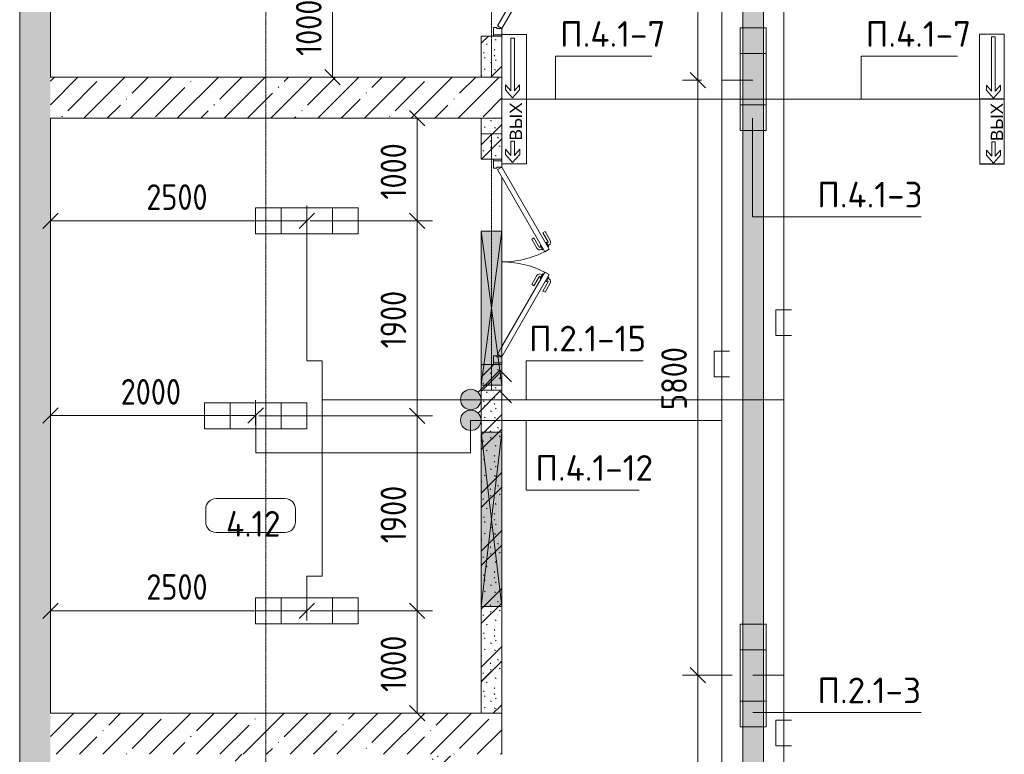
# Model space of a CAD drawing. Header units: millimetres. Extents: x -32229 to 170644, y -13689 to 125138.
# Tile 25 of 208: x -15865 to -6267, y 58850 to 66011. Entities that reach past the tile are written whole.
import ezdxf

# ---------------------------------------------------------------- set-up
doc = ezdxf.new("R2010")
doc.units = ezdxf.units.MM
doc.linetypes.add('3_ Штрих_ 1 х 1 мм', pattern=[2, 1, -1])
doc.linetypes.add('ADSK_Линия сетки', pattern=[25, 20, -2.5, 0, -2.5])
for name, color, linetype, lineweight in [('A-ANNO-DIMS', 7, 'Continuous', 9), ('A-ANNO-DIMS-200', 7, 'Continuous', 9), ('A-ANNO-NOTE', 7, 'Continuous', 18), ('A-AREA-IDEN', 7, 'Continuous', 9), ('A-DETL-THIN', 7, 'Continuous', 9), ('A-DOOR', 7, 'Continuous', 18), ('A-DOOR-FRAM', 7, 'Continuous', 9), ('A-FLOR', 7, 'Continuous', 18), ('A-GLAZ', 7, 'Continuous', 18), ('A-WALL', 7, 'Continuous', 18), ('A-WALL-PATT', 7, 'Continuous', 40), ('G-ANNO-TEXT', 7, 'Continuous', 9), ('I-WALL', 7, 'Continuous', 18), ('M-EQPM', 7, 'Continuous', 18), ('S-BEAM', 7, 'Continuous', 18), ('S-GRID', 7, 'Continuous', 9)]:
    doc.layers.add(name, color=color, linetype=linetype, lineweight=lineweight)
doc.layers.add('A-DETL', color=7, linetype='Continuous', lineweight=9, true_color=0x00a600)
doc.styles.add('Arial_1', font='arial.ttf', dxfattribs={"height": 120})
doc.styles.add('GOST Common_5', font='GOST_Common.ttf', dxfattribs={"height": 250})
doc.styles.add('GOST Common_6', font='GOST_Common.ttf', dxfattribs={"width": 0.9, "height": 250})
doc.styles.add('ISOCPEUR', font='isocpeur.ttf', dxfattribs={"height": 250})
doc.dimstyles.new('ГОСТ_2_5_мм2', dxfattribs={"dimscale": 304.8, "dimtxt": 251.428749, "dimasz": 0.492126, "dimexe": 0.492126, "dimexo": 0.656168, "dimgap": 0.098425, "dimtad": 1, "dimdec": 0, "dimdsep": 46, "dimtxsty": 'GOST Common_6', "dimblk1": 'OBLIQUE', "dimblk2": 'OBLIQUE', "dimsah": 1, "dimcen": 0.09, "dimazin": 2, "dimtfac": 1, "dimtdec": 4, "dimtix": 1, "dimtmove": 0, "dimatfit": 3, "dimfxl": 1, "dimtvp": 1, "dimtolj": 1, "dimtzin": 0, "dimarcsym": 2})
pattern_1 = [(45, (0, 0), (-228.0985, 228.0985), []), (45, (228.1, 0), (-228.0985, 228.0985), [403.225, -80.645, 6.706, -73.939])]
pattern_2 = [(135, (300.56, 377.28), (-565.6854, 6e-14), [10, -790]), (135, (349.8, 474.73), (-565.6854, 6e-14), [10, -790]), (135, (423.93, 473.06), (-565.6854, 6e-14), [10, -790]), (135, (229.92, 447.9), (-565.6854, 6e-14), [10, -790]), (135, (155.08, 447.9), (-565.6854, 6e-14), [10, -790]), (135, (114.9, 369.03), (-565.6854, 6e-14), [10, -790]), (135, (132.43, 285.8), (-565.6854, 6e-14), [10, -790]), (135, (214.66, 322), (-565.6854, 6e-14), [10, -790]), (135, (198.16, 261.88), (-565.6854, 6e-14), [10, -790]), (135, (45.2, 272.9), (-565.6854, 6e-14), [10, -790]), (135, (42.32, 336.16), (-565.6854, 6e-14), [10, -790]), (135, (92.26, 192.24), (-565.6854, 6e-14), [10, -790]), (135, (7.07, 149.2), (-565.6854, 6e-14), [10, -790]), (135, (80.6, 95.1), (-565.6854, 6e-14), [10, -790]), (135, (79.53, 36.94), (-565.6854, 6e-14), [10, -790]), (135, (153.87, 74.56), (-565.6854, 6e-14), [10, -790]), (135, (228.35, 124.8), (-565.6854, 6e-14), [10, -790]), (135, (279.75, 180.4), (-565.6854, 6e-14), [10, -790]), (135, (282.9, 31.63), (-565.6854, 6e-14), [10, -790]), (135, (377.38, 53.45), (-565.6854, 6e-14), [10, -790]), (135, (352.28, 102.7), (-565.6854, 6e-14), [10, -790]), (135, (354.05, 0), (-565.6854, 6e-14), [10, -790]), (135, (553.23, 16.45), (-565.6854, 6e-14), [10, -790]), (135, (542.38, 63.45), (-565.6854, 6e-14), [10, -790]), (135, (536.58, 239.3), (-565.6854, 6e-14), [10, -790]), (135, (475.85, 203.9), (-565.6854, 6e-14), [10, -790]), (135, (475.85, 316.54), (-565.6854, 6e-14), [10, -790]), (135, (520.8, 408.7), (-565.6854, 6e-14), [10, -790]), (135, (551.1, 470.8), (-565.6854, 6e-14), [10, -790]), (135, (235.25, 537.93), (-565.6854, 6e-14), [10, -790]), (135, (407.25, 547.65), (-565.6854, 6e-14), [10, -790]), (135, (94.5, 558.6), (-565.6854, 6e-14), [10, -790]), (135, (46.4, 532.3), (-565.6854, 6e-14), [10, -790]), (135, (85.56, 465.04), (-565.6854, 6e-14), [10, -790]), (135, (355.53, 181.14), (-565.6854, 6e-14), [10, -790]), (135, (362.23, 243.6), (-565.6854, 6e-14), [10, -790]), (135, (413.45, 344.1), (-565.6854, 6e-14), [10, -790]), (135, (286.3, 273.25), (-565.6854, 6e-14), [10, -790]), (135, (423.02, 263.72), (-565.6854, 6e-14), [10, -790]), (135, (162.94, 190.2), (-565.6854, 6e-14), [10, -790]), (135, (470.25, 120.93), (-565.6854, 6e-14), [10, -790]), (135, (484.48, 9.78), (-565.6854, 6e-14), [10, -790]), (45, (0, 212.13), (-565.6854, 0), []), (45, (212.13, 0), (-565.6854, 0), []), (45, (353.55, 0), (-565.6854, 0), []), (45, (0, 353.55), (-565.6854, 0), [])]

# ---------------------------------------------------------------- blocks, each defined once
blk = doc.blocks.new('АР_Дверь двупольная - 2000х2100h_925_925__техн_-5781664--01 ЭО')
at = {"layer": 'A-DOOR', "color": 253, "lineweight": 13, "true_color": 0xaaaaaa}
for p, q in [((-925, 100), (-123.9, 562.5)), ((-98.9, 519.2), (-825, 100)), ((-123.9, 562.5), (-98.9, 519.2)), ((123.9, 562.5), (98.9, 519.2)), ((98.9, 519.2), (900, 56.7)), ((925, 100), (123.9, 562.5)), ((-900, 56.7), (-925, 100)), ((-825, 100), (-900, 56.7)), ((900, 56.7), (925, 100))]:
    blk.add_line(p, q, dxfattribs=at)
at = {"layer": 'A-DOOR', "color": 253, "lineweight": 5, "true_color": 0xaaaaaa}
for p, q in [((-296.2, 520.8), (-207.4, 572.1)), ((-283.7, 499.2), (-296.2, 520.8)), ((-283.7, 499.2), (-194.9, 550.4)), ((-149.6, 556.9), (-192.9, 531.9)), ((-192.9, 531.9), (-188.9, 525)), ((-182.1, 538.2), (-188.1, 548.6)), ((-160.4, 550.7), (-166.4, 561.1)), ((-159.9, 474.8), (-163.9, 481.7)), ((-116.6, 499.8), (-159.9, 474.8)), ((-145.6, 550), (-149.6, 556.9)), ((-149.1, 481), (-143, 470.6)), ((-127.4, 493.5), (-121.4, 483.1)), ((-120.6, 506.7), (-116.6, 499.8)), ((120.6, 506.7), (116.6, 499.8)), ((116.6, 499.8), (159.9, 474.8)), ((127.4, 493.5), (121.4, 483.1)), ((149.1, 481), (143, 470.6)), ((145.6, 550), (149.6, 556.9)), ((149.6, 556.9), (192.9, 531.9)), ((159.9, 474.8), (163.9, 481.7)), ((160.4, 550.7), (166.4, 561.1)), ((182.1, 538.2), (188.1, 548.6)), ((192.9, 531.9), (188.9, 525)), ((283.7, 499.2), (194.9, 550.4)), ((296.2, 520.8), (207.4, 572.1)), ((283.7, 499.2), (296.2, 520.8)), ((-233.7, 412.5), (-144.9, 463.8)), ((-233.7, 412.5), (-221.2, 390.9)), ((-221.2, 390.9), (-132.4, 442.2)), ((221.2, 390.9), (132.4, 442.2)), ((233.7, 412.5), (144.9, 463.8)), ((233.7, 412.5), (221.2, 390.9))]:
    blk.add_line(p, q, dxfattribs=at)
for centre, radius, start, end in [((-192.4, 546.1), 30, 30, 120), ((192.4, 546.1), 30, 60, 150), ((-192.4, 546.1), 4.99, 30, 120), ((-147.4, 468.1), 30, 300, 30), ((-925, 100), 925, 0, 30), ((925, 100), 925, 150, 180), ((147.4, 468.1), 30, 150, 240), ((192.4, 546.1), 4.99, 60, 150), ((-147.4, 468.1), 4.99, 300, 30), ((147.4, 468.1), 4.99, 150, 240)]:
    blk.add_arc(centre, radius, start, end, dxfattribs=at)
at = {"layer": 'A-DOOR-FRAM', "color": 253, "lineweight": 13, "true_color": 0xaaaaaa}
for p, q in [((-985, 100), (-1000, 100)), ((-985, 100), (-925, 100)), ((-985, 20), (-985, 100)), ((-925, 100), (-925, 50)), ((985, 100), (925, 100)), ((925, 100), (925, 50)), ((985, 20), (985, 100)), ((985, 100), (1000, 100)), ((-985, 20), (-1000, 20)), ((-915, 20), (-985, 20)), ((-925, 50), (-915, 50)), ((-915, 50), (-915, 20)), ((925, 50), (915, 50)), ((915, 50), (915, 20)), ((915, 20), (985, 20)), ((985, 20), (1000, 20))]:
    blk.add_line(p, q, dxfattribs=at)
blk = doc.blocks.new('АР_Дверь двупольная - 2000х2100h_925_925__техн_-4751235--01 ЭО')
at = {"layer": 'A-DOOR', "color": 253, "lineweight": 13, "true_color": 0xaaaaaa}
for p, q in [((-925, 100), (-123.9, 562.5)), ((-98.9, 519.2), (-900, 56.7)), ((-123.9, 562.5), (-98.9, 519.2)), ((123.9, 562.5), (98.9, 519.2)), ((98.9, 519.2), (825, 100)), ((925, 100), (123.9, 562.5)), ((-900, 56.7), (-925, 100)), ((825, 100), (900, 56.7)), ((900, 56.7), (925, 100))]:
    blk.add_line(p, q, dxfattribs=at)
at = {"layer": 'A-DOOR', "color": 253, "lineweight": 5, "true_color": 0xaaaaaa}
for p, q in [((-296.2, 520.8), (-207.4, 572.1)), ((-283.7, 499.2), (-296.2, 520.8)), ((-283.7, 499.2), (-194.9, 550.4)), ((-149.6, 556.9), (-192.9, 531.9)), ((-192.9, 531.9), (-188.9, 525)), ((-182.1, 538.2), (-188.1, 548.6)), ((-160.4, 550.7), (-166.4, 561.1)), ((-159.9, 474.8), (-163.9, 481.7)), ((-116.6, 499.8), (-159.9, 474.8)), ((-145.6, 550), (-149.6, 556.9)), ((-149.1, 481), (-143, 470.6)), ((-127.4, 493.5), (-121.4, 483.1)), ((-120.6, 506.7), (-116.6, 499.8)), ((120.6, 506.7), (116.6, 499.8)), ((116.6, 499.8), (159.9, 474.8)), ((127.4, 493.5), (121.4, 483.1)), ((149.1, 481), (143, 470.6)), ((145.6, 550), (149.6, 556.9)), ((149.6, 556.9), (192.9, 531.9)), ((159.9, 474.8), (163.9, 481.7)), ((160.4, 550.7), (166.4, 561.1)), ((182.1, 538.2), (188.1, 548.6)), ((192.9, 531.9), (188.9, 525)), ((283.7, 499.2), (194.9, 550.4)), ((296.2, 520.8), (207.4, 572.1)), ((283.7, 499.2), (296.2, 520.8)), ((-233.7, 412.5), (-144.9, 463.8)), ((-233.7, 412.5), (-221.2, 390.9)), ((-221.2, 390.9), (-132.4, 442.2)), ((221.2, 390.9), (132.4, 442.2)), ((233.7, 412.5), (144.9, 463.8)), ((233.7, 412.5), (221.2, 390.9))]:
    blk.add_line(p, q, dxfattribs=at)
for centre, radius, start, end in [((-192.4, 546.1), 30, 30, 120), ((192.4, 546.1), 30, 60, 150), ((-192.4, 546.1), 4.99, 30, 120), ((-147.4, 468.1), 30, 300, 30), ((-925, 100), 925, 0, 30), ((925, 100), 925, 150, 180), ((147.4, 468.1), 30, 150, 240), ((192.4, 546.1), 4.99, 60, 150), ((-147.4, 468.1), 4.99, 300, 30), ((147.4, 468.1), 4.99, 150, 240)]:
    blk.add_arc(centre, radius, start, end, dxfattribs=at)
at = {"layer": 'A-DOOR-FRAM', "color": 253, "lineweight": 13, "true_color": 0xaaaaaa}
for p, q in [((-985, 100), (-1000, 100)), ((-985, 100), (-925, 100)), ((-985, 20), (-985, 100)), ((-925, 100), (-925, 50)), ((985, 100), (925, 100)), ((925, 100), (925, 50)), ((985, 20), (985, 100)), ((985, 100), (1000, 100)), ((-985, 20), (-1000, 20)), ((-915, 20), (-985, 20)), ((-925, 50), (-915, 50)), ((-915, 50), (-915, 20)), ((925, 50), (915, 50)), ((915, 50), (915, 20)), ((915, 20), (985, 20)), ((985, 20), (1000, 20))]:
    blk.add_line(p, q, dxfattribs=at)
blk = doc.blocks.new('АР_Лоток - 200х100h_ЛВ1-7189402--01 ЭО')
at = {"layer": 'M-EQPM', "lineweight": 13, "true_color": 0xf3f3f3}
blk.add_hatch(color=7, dxfattribs=at).paths.add_polyline_path([(15550, 100), (200, 98.9), (200, -100), (15550, -100)])
at = {"layer": 'M-EQPM', "color": 253, "lineweight": 13, "true_color": 0xaaaaaa}
blk.add_line((15550, -100), (15550, 100), dxfattribs=at)
blk = doc.blocks.new('АР_Отверстие прямоугольное - ОВВ-5685125--01 ЭО')
at = {"layer": 'A-GLAZ', "lineweight": 13, "true_color": 0xf0f0f0}
blk.add_hatch(color=7, dxfattribs=at).paths.add_polyline_path([(-625, -100), (875, -100), (875, 100), (-625, 100)])
at = {"layer": 'A-GLAZ', "color": 253, "lineweight": 5, "true_color": 0xaaaaaa}
for p, q in [((875, 100), (-625, -100)), ((-625, 100), (875, -100))]:
    blk.add_line(p, q, dxfattribs=at)
at = {"layer": 'A-GLAZ', "color": 253, "lineweight": 13, "true_color": 0xaaaaaa}
for p, q in [((875, 100), (-625, 100)), ((-625, 100), (-625, -100)), ((-625, 100), (-625, -100)), ((875, -100), (875, 100)), ((875, 100), (875, -100)), ((-625, -100), (875, -100))]:
    blk.add_line(p, q, dxfattribs=at)
blk = doc.blocks.new('АР_Отверстие прямоугольное - ОВВ-5791223--01 ЭО')
at = {"layer": 'A-GLAZ', "lineweight": 13, "true_color": 0xf0f0f0}
blk.add_hatch(color=7, dxfattribs=at).paths.add_polyline_path([(-725, -100), (975, -100), (975, 100), (-725, 100)])
at = {"layer": 'A-GLAZ', "color": 253, "lineweight": 5, "true_color": 0xaaaaaa}
for p, q in [((975, 100), (-725, -100)), ((-725, 100), (975, -100))]:
    blk.add_line(p, q, dxfattribs=at)
at = {"layer": 'A-GLAZ', "color": 253, "lineweight": 13, "true_color": 0xaaaaaa}
for p, q in [((975, 100), (-725, 100)), ((-725, 100), (-725, -100)), ((-725, 100), (-725, -100)), ((975, -100), (975, 100)), ((975, 100), (975, -100)), ((-725, -100), (975, -100))]:
    blk.add_line(p, q, dxfattribs=at)
blk = doc.blocks.new('АР_Перемычка - 200_Уx2_75x5__250-250-7318606--01 ЭО')
at = {"layer": 'S-BEAM', "color": 9, "linetype": '3_ Штрих_ 1 х 1 мм', "lineweight": 15, "true_color": 0xc4c4c4}
for p, q in [((-1250, 100), (-1250, -100)), ((1250, 100), (1250, -100)), ((-1250, 0), (-300, 0)), ((-300, 0), (1200, 0)), ((1200, 0), (1250, 0))]:
    blk.add_line(p, q, dxfattribs=at)
blk = doc.blocks.new('АР_Перемычка - 200_Уx2_75x5__Оп_250-400_75x5_-7342830--01 ЭО')
at = {"layer": 'S-BEAM', "color": 9, "linetype": '3_ Штрих_ 1 х 1 мм', "lineweight": 15, "true_color": 0xc4c4c4}
for p, q in [((-1250, 100), (-1250, -100)), ((1400, 100), (1400, -100)), ((-1250, 0), (-1150, 0)), ((-1150, 0), (250, 0)), ((250, 0), (1400, 0))]:
    blk.add_line(p, q, dxfattribs=at)
blk = doc.blocks.new('Наметкина 10_РД_АР_П_rvt-1--01 ЭО')
at = {"layer": 'A-WALL-PATT', "lineweight": 5, "true_color": 0xaaaaaa}
h = blk.add_hatch(dxfattribs=at)
h.set_pattern_fill('FP_1', color=253, style=0, pattern_type=2)
h.set_pattern_definition(pattern_1)
h.paths.add_polyline_path([(-15564.7, 36375), (-15564.7, 75350), (-15864.7, 75350), (-15864.7, 36375)])
h = blk.add_hatch(dxfattribs=at)
h.set_pattern_fill('FP_6', color=253, style=0, pattern_type=2)
h.set_pattern_definition(pattern_2)
h.paths.add_polyline_path([(-11164.7, 65450), (-11164.7, 65850), (-11364.7, 65850), (-11364.7, 65450)])
h.paths.add_polyline_path([(-11164.7, 67850), (-11164.7, 71500), (-11364.7, 71500), (-11364.7, 67850)])
h = blk.add_hatch(dxfattribs=at)
h.set_pattern_fill('FP_1', color=253, style=0, pattern_type=2)
h.set_pattern_definition(pattern_1)
h.paths.add_polyline_path([(-11164.7, 65050), (-11164.7, 65450), (-15564.7, 65450), (-15564.7, 65050), (-11525.4, 65050)])
h = blk.add_hatch(dxfattribs=at)
h.set_pattern_fill('FP_6', color=253, style=0, pattern_type=2)
h.set_pattern_definition(pattern_2)
h.paths.add_polyline_path([(-11164.7, 59250), (-11164.7, 62650), (-11364.7, 62650), (-11364.7, 59250)])
h.paths.add_polyline_path([(-11164.7, 64650), (-11164.7, 65050), (-11364.7, 65050), (-11364.7, 64650)])
h = blk.add_hatch(dxfattribs=at)
h.set_pattern_fill('FP_1', color=253, style=0, pattern_type=2)
h.set_pattern_definition(pattern_1)
h.paths.add_polyline_path([(-11164.7, 58850), (-11164.7, 59250), (-15564.7, 59250), (-15564.7, 58850), (-11525.4, 58850)])
h = blk.add_hatch(dxfattribs=at)
h.set_pattern_fill('FP_8', color=253, style=0, pattern_type=2)
h.set_pattern_definition([(45, (0, 0), (-70.71068, 70.71068), [])])
h.paths.add_polyline_path([(-13664.7, 57480), (-13664.7, 58850), (-13764.7, 58850), (-13764.7, 57480)])
h = blk.add_hatch(dxfattribs=at)
h.set_pattern_fill('FP_6', color=253, style=0, pattern_type=2)
h.set_pattern_definition(pattern_2)
h.paths.add_polyline_path([(-11664.7, 52975), (-11664.7, 56180), (-11864.7, 56180), (-11864.7, 52975)])
h.paths.add_polyline_path([(-11664.7, 57330), (-11664.7, 58850), (-11864.7, 58850), (-11864.7, 57330)])
at = {"layer": 'A-FLOR', "color": 253, "lineweight": 13, "true_color": 0xaaaaaa}
for p, q in [((-8814.7, 40050), (-8814.7, 71278.9)), ((-8614.7, 71278.9), (-8614.7, 56000)), ((-11164.7, 65850), (-11164.7, 65865)), ((-11164.7, 65850), (-11164.7, 65865)), ((-11164.7, 64635), (-11164.7, 64650)), ((-11164.7, 64635), (-11164.7, 64650)), ((-11164.7, 63950), (-11164.7, 64475)), ((-11164.7, 63950), (-11164.7, 64475)), ((-11164.7, 62825), (-11164.7, 63950)), ((-11164.7, 62825), (-11164.7, 63950)), ((-11164.7, 62650), (-11164.7, 62665)), ((-11164.7, 62650), (-11164.7, 62665))]:
    blk.add_line(p, q, dxfattribs=at)
at = {"layer": 'A-WALL', "color": 253, "lineweight": 13, "true_color": 0xaaaaaa}
for p, q in [((-15864.7, 75350), (-15864.7, 36375)), ((-15564.7, 65450), (-15564.7, 71500)), ((-11164.7, 65450), (-15564.7, 65450)), ((-11164.7, 65050), (-11164.7, 65450)), ((-15564.7, 59250), (-15564.7, 65050)), ((-15564.7, 65050), (-11164.7, 65050)), ((-11164.7, 59250), (-15564.7, 59250)), ((-11164.7, 58850), (-11164.7, 59250))]:
    blk.add_line(p, q, dxfattribs=at)
at = {"layer": 'I-WALL', "color": 253, "lineweight": 13, "true_color": 0xaaaaaa}
for p, q in [((-11364.7, 65850), (-11364.7, 65450)), ((-11164.7, 65850), (-11364.7, 65850)), ((-11164.7, 65450), (-11164.7, 65850)), ((-11364.7, 65450), (-11164.7, 65450)), ((-11364.7, 65050), (-11364.7, 64650)), ((-11164.7, 65050), (-11364.7, 65050)), ((-11164.7, 64650), (-11164.7, 65050)), ((-11364.7, 64650), (-11164.7, 64650)), ((-11364.7, 62650), (-11364.7, 62450)), ((-11164.7, 62650), (-11364.7, 62650)), ((-11164.7, 62450), (-11164.7, 62650)), ((-11364.7, 62450), (-11364.7, 61990)), ((-11164.7, 61990), (-11164.7, 62450)), ((-11364.7, 61990), (-11364.7, 60290)), ((-11164.7, 60290), (-11164.7, 61990)), ((-11364.7, 60290), (-11364.7, 59250)), ((-11164.7, 59250), (-11164.7, 60290)), ((-11364.7, 59250), (-11164.7, 59250))]:
    blk.add_line(p, q, dxfattribs=at)
at = {"layer": 'A-DOOR', "color": 253, "lineweight": 13, "true_color": 0xaaaaaa, "rotation": 269.9999999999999}
for name, p in [('АР_Дверь двупольная - 2000х2100h_925_925__техн_-5781664--01 ЭО', (-11264.7, 66850)), ('АР_Дверь двупольная - 2000х2100h_925_925__техн_-4751235--01 ЭО', (-11264.7, 63650))]:
    blk.add_blockref(name, p, dxfattribs=at)
at = {"layer": 'A-GLAZ', "color": 253, "lineweight": 13, "true_color": 0xaaaaaa, "rotation": 89.99999999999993}
for name, p in [('АР_Отверстие прямоугольное - ОВВ-5685125--01 ЭО', (-11264.7, 63075)), ('АР_Отверстие прямоугольное - ОВВ-5791223--01 ЭО', (-11264.7, 61015))]:
    blk.add_blockref(name, p, dxfattribs=at)
at = {"layer": 'M-EQPM', "color": 253, "lineweight": 13, "true_color": 0xaaaaaa, "rotation": 270}
blk.add_blockref('АР_Лоток - 200х100h_ЛВ1-7189402--01 ЭО', (-8714.7, 71700), dxfattribs=at)
at = {"layer": 'S-BEAM', "color": 253, "lineweight": 13, "true_color": 0xaaaaaa, "rotation": 269.9999999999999}
for name, p in [('АР_Перемычка - 200_Уx2_75x5__Оп_250-400_75x5_-7342830--01 ЭО', (-11264.7, 66850)), ('АР_Перемычка - 200_Уx2_75x5__250-250-7318606--01 ЭО', (-11264.7, 63650))]:
    blk.add_blockref(name, p, dxfattribs=at)
blk = doc.blocks.new('Марка помещения 2 - Марка помещения 2-1605974--01 ЭО')
at = {"layer": 'A-AREA-IDEN', "color": 253, "true_color": 0xaaaaaa}
for p, q in [((-1.797, 0.841), (1.569, 0.841)), ((-2.297, -0.309), (-2.297, 0.341)), ((2.069, 0.341), (2.069, -0.309)), ((1.569, -0.809), (-1.797, -0.809))]:
    blk.add_line(p, q, dxfattribs=at)
for centre, start, end in [((-1.797, 0.341), 90, 180), ((1.569, 0.341), 0, 90), ((-1.797, -0.309), 180, 270), ((1.569, -0.309), 270, 360)]:
    blk.add_arc(centre, 0.5, start, end, dxfattribs=at)
blk = doc.blocks.new('DIMBLOCK162--01 ЭО')
at = {"layer": 'A-ANNO-DIMS-200'}
for p, q in [((-8918.4, 59622.6), (-9404.1, 59622.6)), ((-9254.1, 59622.6), (-9329.1, 59697.6)), ((-9254.1, 53822.5), (-9254.1, 59622.6)), ((-9254.1, 59622.6), (-9179.1, 59547.6)), ((-9254.1, 59622.6), (-8918.4, 59622.6)), ((-9254.1, 53822.5), (-9329.1, 53897.5)), ((-9218.8, 53822.5), (-9404.1, 53822.5)), ((-9254.1, 53822.5), (-9179.1, 53747.5)), ((-9254.1, 53822.5), (-9218.8, 53822.5))]:
    blk.add_line(p, q, dxfattribs=at)
at = {"layer": 'A-ANNO-DIMS-200', "color": 0, "insert": (-9610.8, 56407.2), "char_height": 250, "width": 756.843, "attachment_point": 1, "rotation": 90, "line_spacing_factor": 1.022761, "style": 'GOST Common_6'}
blk.add_mtext('5800', dxfattribs=at)
blk = doc.blocks.new('_Oblique')
at = {"color": 0, "linetype": 'ByBlock', "lineweight": -2}
blk.add_line((-0.5, -0.5), (0.5, 0.5), dxfattribs=at)
blk = doc.blocks.new('DIMBLOCK163--01 ЭО')
at = {"layer": 'A-ANNO-DIMS-200'}
for p, q in [((-9254.1, 65422.5), (-9329.1, 65497.5)), ((-9218.8, 65422.5), (-9404.1, 65422.5)), ((-9254.1, 59622.6), (-9254.1, 65422.5)), ((-9254.1, 65422.5), (-9179.1, 65347.5)), ((-9254.1, 65422.5), (-9218.8, 65422.5)), ((-8918.4, 59622.6), (-9404.1, 59622.6)), ((-9254.1, 59622.6), (-9329.1, 59697.6)), ((-9254.1, 59622.6), (-9179.1, 59547.6)), ((-9254.1, 59622.6), (-8918.4, 59622.6))]:
    blk.add_line(p, q, dxfattribs=at)
at = {"layer": 'A-ANNO-DIMS-200', "color": 0, "insert": (-9610.8, 62207.2), "char_height": 250, "width": 756.843, "attachment_point": 1, "rotation": 90, "line_spacing_factor": 1.022761, "style": 'GOST Common_6'}
blk.add_mtext('5800', dxfattribs=at)
blk = doc.blocks.new('DIMBLOCK164--01 ЭО')
at = {"layer": 'A-ANNO-DIMS-200'}
for p, q in [((-9254.1, 70122.6), (-9329.1, 70197.6)), ((-8917.3, 70122.6), (-9404.1, 70122.6)), ((-9254.1, 65422.5), (-9254.1, 70122.6)), ((-9254.1, 70122.6), (-9179.1, 70047.6)), ((-9254.1, 70122.6), (-8917.3, 70122.6)), ((-9254.1, 65422.5), (-9329.1, 65497.5)), ((-9218.8, 65422.5), (-9404.1, 65422.5)), ((-9254.1, 65422.5), (-9179.1, 65347.5)), ((-9254.1, 65422.5), (-9218.8, 65422.5))]:
    blk.add_line(p, q, dxfattribs=at)
at = {"layer": 'A-ANNO-DIMS-200', "color": 0, "insert": (-9610.8, 67446.5), "char_height": 250, "width": 782.412, "attachment_point": 1, "rotation": 90, "line_spacing_factor": 1.022761, "style": 'GOST Common_6'}
blk.add_mtext('4700', dxfattribs=at)
blk = doc.blocks.new('DIMBLOCK253--01 ЭО')
at = {"layer": 'A-ANNO-DIMS-200'}
for p, q in [((-11990, 60249.8), (-12065, 60324.8)), ((-13033.4, 60249.8), (-11840, 60249.8)), ((-11990, 60249.8), (-13033.4, 60249.8)), ((-11990, 59250), (-11990, 60249.8)), ((-11990, 60249.8), (-11915, 60174.8)), ((-11990, 59250), (-12065, 59325)), ((-11896, 59250), (-12140, 59250)), ((-11990, 59250), (-11915, 59175)), ((-11990, 59250), (-11896, 59250))]:
    blk.add_line(p, q, dxfattribs=at)
at = {"layer": 'A-ANNO-DIMS-200', "color": 0, "insert": (-12346.7, 59458), "char_height": 250, "width": 700.591, "attachment_point": 1, "rotation": 90, "line_spacing_factor": 1.022761, "style": 'GOST Common_6'}
blk.add_mtext('1000', dxfattribs=at)
blk = doc.blocks.new('DIMBLOCK254--01 ЭО')
at = {"layer": 'A-ANNO-DIMS-200'}
for p, q in [((-11990, 62149.9), (-12065, 62224.9)), ((-13533.4, 62149.9), (-11840, 62149.9)), ((-11990, 62149.9), (-13533.4, 62149.9)), ((-11990, 60249.8), (-11990, 62149.9)), ((-11990, 62149.9), (-11915, 62074.9)), ((-11990, 60249.8), (-12065, 60324.8)), ((-13033.4, 60249.8), (-11840, 60249.8)), ((-11990, 60249.8), (-13033.4, 60249.8)), ((-11990, 60249.8), (-11915, 60174.8))]:
    blk.add_line(p, q, dxfattribs=at)
at = {"layer": 'A-ANNO-DIMS-200', "color": 0, "insert": (-12346.7, 60907.9), "char_height": 250, "width": 700.591, "attachment_point": 1, "rotation": 90, "line_spacing_factor": 1.022761, "style": 'GOST Common_6'}
blk.add_mtext('1900', dxfattribs=at)
blk = doc.blocks.new('DIMBLOCK255--01 ЭО')
at = {"layer": 'A-ANNO-DIMS-200'}
for p, q in [((-11990, 64050.3), (-12065, 64125.3)), ((-13033.4, 64050.3), (-11840, 64050.3)), ((-11990, 64050.3), (-13033.4, 64050.3)), ((-11990, 62149.9), (-11990, 64050.3)), ((-11990, 64050.3), (-11915, 63975.3)), ((-11990, 62149.9), (-12065, 62224.9)), ((-13533.4, 62149.9), (-11840, 62149.9)), ((-11990, 62149.9), (-13533.4, 62149.9)), ((-11990, 62149.9), (-11915, 62074.9))]:
    blk.add_line(p, q, dxfattribs=at)
at = {"layer": 'A-ANNO-DIMS-200', "color": 0, "insert": (-12346.7, 62808.2), "char_height": 250, "width": 700.591, "attachment_point": 1, "rotation": 90, "line_spacing_factor": 1.022761, "style": 'GOST Common_6'}
blk.add_mtext('1900', dxfattribs=at)
blk = doc.blocks.new('DIMBLOCK256--01 ЭО')
at = {"layer": 'A-ANNO-DIMS-200'}
for p, q in [((-11990, 65050), (-12065, 65125)), ((-11896, 65050), (-12140, 65050)), ((-11990, 64050.3), (-11990, 65050)), ((-11990, 65050), (-11915, 64975)), ((-11990, 65050), (-11896, 65050)), ((-11990, 64050.3), (-12065, 64125.3)), ((-13033.4, 64050.3), (-11840, 64050.3)), ((-11990, 64050.3), (-13033.4, 64050.3)), ((-11990, 64050.3), (-11915, 63975.3))]:
    blk.add_line(p, q, dxfattribs=at)
at = {"layer": 'A-ANNO-DIMS-200', "color": 0, "insert": (-12346.7, 64258.2), "char_height": 250, "width": 700.591, "attachment_point": 1, "rotation": 90, "line_spacing_factor": 1.022761, "style": 'GOST Common_6'}
blk.add_mtext('1000', dxfattribs=at)
blk = doc.blocks.new('DIMBLOCK257--01 ЭО')
at = {"layer": 'A-ANNO-DIMS-200'}
for p, q in [((-15564.7, 63956), (-15564.7, 64200)), ((-15564.7, 64050), (-15489.7, 64125)), ((-13064.6, 63956), (-13064.6, 64200)), ((-13064.6, 64050), (-12989.6, 64125)), ((-15564.7, 64050), (-15639.7, 63975)), ((-15564.7, 64050), (-13064.6, 64050)), ((-15564.7, 64050), (-15564.7, 63956)), ((-13064.6, 64050), (-13139.6, 63975)), ((-13064.6, 64050), (-13064.6, 63956))]:
    blk.add_line(p, q, dxfattribs=at)
at = {"layer": 'A-ANNO-DIMS-200', "color": 0, "insert": (-14630, 64406.7), "char_height": 250, "width": 756.843, "attachment_point": 1, "line_spacing_factor": 1.022761, "style": 'GOST Common_6'}
blk.add_mtext('2500', dxfattribs=at)
blk = doc.blocks.new('DIMBLOCK258--01 ЭО')
at = {"layer": 'A-ANNO-DIMS-200'}
for p, q in [((-15564.7, 60155.6), (-15564.7, 60399.5)), ((-13064.6, 60155.6), (-13064.6, 60399.5)), ((-15564.7, 60249.5), (-15489.7, 60324.5)), ((-13064.6, 60249.5), (-12989.6, 60324.5)), ((-15564.7, 60249.5), (-15639.7, 60174.5)), ((-15564.7, 60249.5), (-13064.6, 60249.5)), ((-15564.7, 60249.5), (-15564.7, 60155.6)), ((-13064.6, 60249.5), (-13139.6, 60174.5)), ((-13064.6, 60249.5), (-13064.6, 60155.6))]:
    blk.add_line(p, q, dxfattribs=at)
at = {"layer": 'A-ANNO-DIMS-200', "color": 0, "insert": (-14630, 60606.2), "char_height": 250, "width": 756.843, "attachment_point": 1, "line_spacing_factor": 1.022761, "style": 'GOST Common_6'}
blk.add_mtext('2500', dxfattribs=at)
blk = doc.blocks.new('DIMBLOCK259--01 ЭО')
at = {"layer": 'A-ANNO-DIMS-200'}
for p, q in [((-15564.7, 62057.8), (-15564.7, 62301.8)), ((-13564.6, 62057.8), (-13564.6, 62301.8)), ((-15564.7, 62151.8), (-15489.7, 62226.8)), ((-13564.6, 62151.8), (-13489.6, 62226.8)), ((-15564.7, 62151.8), (-15639.7, 62076.8)), ((-15564.7, 62151.8), (-13564.6, 62151.8)), ((-15564.7, 62151.8), (-15564.7, 62057.8)), ((-13564.6, 62151.8), (-13639.6, 62076.8)), ((-13564.6, 62151.8), (-13564.6, 62057.8))]:
    blk.add_line(p, q, dxfattribs=at)
at = {"layer": 'A-ANNO-DIMS-200', "color": 0, "insert": (-14880, 62508.5), "char_height": 250, "width": 756.843, "attachment_point": 1, "line_spacing_factor": 1.022761, "style": 'GOST Common_6'}
blk.add_mtext('2000', dxfattribs=at)
blk = doc.blocks.new('DIMBLOCK260--01 ЭО')
at = {"layer": 'A-ANNO-DIMS-200'}
for p, q in [((-12815, 66449.8), (-12890, 66524.8)), ((-12721, 66449.8), (-12965, 66449.8)), ((-12815, 65450), (-12815, 66449.8)), ((-12815, 66449.8), (-12740, 66374.8)), ((-12815, 66449.8), (-12721, 66449.8)), ((-12815, 65450), (-12890, 65525)), ((-12721, 65450), (-12965, 65450)), ((-12815, 65450), (-12740, 65375)), ((-12815, 65450), (-12721, 65450))]:
    blk.add_line(p, q, dxfattribs=at)
at = {"layer": 'A-ANNO-DIMS-200', "color": 0, "insert": (-13171.7, 65658), "char_height": 250, "width": 700.591, "attachment_point": 1, "rotation": 90, "line_spacing_factor": 1.022761, "style": 'GOST Common_6'}
blk.add_mtext('1000', dxfattribs=at)

msp = doc.modelspace()

# ---------------------------------------------------------------- hatches: boundary and pattern name
at = {"layer": 'A-ANNO-NOTE', "lineweight": 5, "true_color": 0x0000ff}
msp.add_hatch(color=5, dxfattribs=at).paths.add_polyline_path([(-11473.1, 62208.8), (-11452.8, 62209.7), (-11433.1, 62214.7), (-11398.8, 62236), (-11392.4, 62242.6), (-11381.5, 62257.5), (-11370.8, 62283), (-11367.5, 62308.6), (-11372.4, 62339.5), (-11383.5, 62362.8), (-11404.3, 62386.1), (-11421.3, 62397.3), (-11436.6, 62403.7), (-11462, 62408.4), (-11480.4, 62407.8), (-11507.1, 62400.4), (-11525.4, 62390.1), (-11542.7, 62374.6), (-11553.5, 62359.7), (-11564.2, 62334.2), (-11567.5, 62308.6), (-11562.6, 62277.7), (-11557.8, 62265.7), (-11545, 62245.4), (-11525.4, 62227.6), (-11513.7, 62219.9), (-11498.4, 62213.5)])
at = {"layer": 'A-ANNO-NOTE', "lineweight": 5, "true_color": 0xff0000}
h = msp.add_hatch(color=1, dxfattribs=at)
h.paths.add_polyline_path([(-11557.8, 62063.2), (-11551.6, 62051.9), (-11532.1, 62029.8)])
h.paths.add_polyline_path([(-11473.1, 62006.3), (-11452.8, 62007.2), (-11433.1, 62012.2), (-11398.8, 62033.5), (-11392.4, 62040.1), (-11381.5, 62055), (-11370.8, 62080.5), (-11367.5, 62106.1), (-11372.4, 62137), (-11383.5, 62160.3), (-11404.3, 62183.6), (-11421.3, 62194.8), (-11436.6, 62201.2), (-11462, 62205.9), (-11480.4, 62205.3), (-11507.1, 62197.9), (-11525.4, 62187.6), (-11542.7, 62172.1), (-11553.5, 62157.2), (-11564.2, 62131.7), (-11567.5, 62106.1), (-11562.6, 62075.2), (-11557.8, 62063.2), (-11525.4, 62025.1), (-11513.7, 62017.4), (-11498.4, 62011)])

# ---------------------------------------------------------------- linework, layer by layer
at = {"layer": 'A-ANNO-NOTE', "color": 1, "lineweight": 9, "true_color": 0xff0000}
for p, q in [((-11164.6, 65234.7), (-11164.6, 65866.9)), ((-11164.6, 65866.9), (-10924.6, 65866.9)), ((-11164.2, 65866.3), (-10924.6, 65866.3)), ((-11164.2, 65866.3), (-11164.2, 65235.2)), ((-10924.6, 65866.9), (-10924.6, 65234.7)), ((-10924.6, 65866.3), (-10924.6, 65235.2)), ((-8841, 64931.7), (-8841, 65931.7)), ((-8841, 65931.7), (-8588.3, 65931.7)), ((-8588.3, 65931.7), (-8588.3, 64931.7)), ((-6507.4, 65870.8), (-6267.4, 65870.8)), ((-6507.4, 65238.6), (-6507.4, 65870.8)), ((-6507.4, 65239.1), (-6507.4, 65870.3)), ((-6507.4, 65870.3), (-6267.7, 65870.3)), ((-6390, 65314.3), (-6390, 65844.6)), ((-6390, 65844.6), (-6355.4, 65844.6)), ((-6355.4, 65844.6), (-6355.4, 65314.3)), ((-6267.7, 65239.1), (-6267.7, 65870.3)), ((-6267.4, 65870.8), (-6267.4, 65238.6)), ((-11077.3, 65317.2), (-11077.3, 65832.5)), ((-11077.3, 65832.5), (-11042.7, 65832.5)), ((-11042.7, 65832.5), (-11042.7, 65317.2)), ((-8841, 65681.7), (-8588.3, 65681.7)), ((-11128.8, 65327.1), (-11128.8, 65376.8)), ((-11128.8, 65376.8), (-11077.3, 65317.2)), ((-11042.7, 65317.2), (-10991.2, 65376.8)), ((-10991.2, 65376.8), (-10991.2, 65327.1)), ((-6441.5, 65324.2), (-6441.5, 65373.9)), ((-6441.5, 65373.9), (-6390, 65314.3)), ((-6355.4, 65314.3), (-6303.9, 65373.9)), ((-6303.9, 65373.9), (-6303.9, 65324.2)), ((-11060, 65248.5), (-11128.8, 65327.1)), ((-10991.2, 65327.1), (-11060, 65248.5)), ((-6372.7, 65245.6), (-6441.5, 65324.2)), ((-6303.9, 65324.2), (-6372.7, 65245.6)), ((-10924.6, 65234.7), (-11164.6, 65234.7)), ((-11164.2, 64605.2), (-11164.2, 65237.4)), ((-11164.2, 65237.4), (-10924.2, 65237.4)), ((-10924.6, 65235.2), (-11164.2, 65235.2)), ((-11163.9, 65236.8), (-10924.2, 65236.8)), ((-11163.9, 65236.8), (-11163.9, 64605.6)), ((-10924.2, 65237.4), (-10924.2, 64605.2)), ((-10924.2, 65236.8), (-10924.2, 64605.6)), ((-8588.3, 65181.7), (-8841, 65181.7)), ((-6267.7, 65239.1), (-6507.4, 65239.1)), ((-6267.4, 65238.6), (-6507.4, 65238.6)), ((-6506.6, 65236.2), (-6266.6, 65236.2)), ((-6506.6, 64604), (-6506.6, 65236.2)), ((-6506.6, 64604.5), (-6506.6, 65235.7)), ((-6506.6, 65235.7), (-6266.9, 65235.7)), ((-6266.9, 64604.5), (-6266.9, 65235.7)), ((-6266.6, 65236.2), (-6266.6, 64604)), ((-8588.3, 64931.7), (-8841, 64931.7)), ((-11076.9, 64687.7), (-11076.9, 64827.7)), ((-11076.9, 64827.7), (-11042.3, 64827.7)), ((-11042.3, 64827.7), (-11042.3, 64687.7)), ((-6389.1, 64679.7), (-6389.1, 64819.7)), ((-6389.1, 64819.7), (-6354.6, 64819.7)), ((-6354.6, 64819.7), (-6354.6, 64679.7)), ((-11128.4, 64697.5), (-11128.4, 64747.3)), ((-11128.4, 64747.3), (-11076.9, 64687.7)), ((-11059.6, 64619), (-11128.4, 64697.5)), ((-10990.8, 64697.5), (-11059.6, 64619)), ((-11042.3, 64687.7), (-10990.8, 64747.3)), ((-10990.8, 64747.3), (-10990.8, 64697.5)), ((-6440.7, 64689.6), (-6440.7, 64739.3)), ((-6440.7, 64739.3), (-6389.1, 64679.7)), ((-6354.6, 64679.7), (-6303, 64739.3)), ((-6303, 64739.3), (-6303, 64689.6)), ((-10924.2, 64605.2), (-11164.2, 64605.2)), ((-10924.2, 64605.6), (-11163.9, 64605.6)), ((-6266.9, 64604.5), (-6506.6, 64604.5)), ((-6266.6, 64604), (-6506.6, 64604)), ((-6371.9, 64611.1), (-6440.7, 64689.6)), ((-6303, 64689.6), (-6371.9, 64611.1)), ((-11396.8, 62176.8), (-11182.7, 62390.9)), ((-11182.7, 62390.9), (-11069.5, 62277.7)), ((-14064.6, 62276.2), (-13064.6, 62276.2)), ((-14064.6, 62023.6), (-14064.6, 62276.2)), ((-13814.6, 62023.6), (-13814.6, 62276.2)), ((-13314.6, 62276.2), (-13314.6, 62023.6)), ((-13064.6, 62276.2), (-13064.6, 62023.6)), ((-13064.6, 62023.6), (-14064.6, 62023.6))]:
    msp.add_line(p, q, dxfattribs=at)
at = {"layer": 'A-ANNO-NOTE', "color": 5, "lineweight": 9, "true_color": 0x0000ff}
for p, q in [((-13564.6, 64176.6), (-12564.6, 64176.6)), ((-13564.6, 63923.9), (-13564.6, 64176.6)), ((-13314.6, 63923.9), (-13314.6, 64176.6)), ((-12814.6, 64176.6), (-12814.6, 63923.9)), ((-12564.6, 64176.6), (-12564.6, 63923.9)), ((-12564.6, 63923.9), (-13564.6, 63923.9)), ((-11396.8, 62379.3), (-11182.7, 62593.4)), ((-11182.7, 62593.4), (-11069.5, 62480.2)), ((-13564.6, 60376), (-12564.6, 60376)), ((-13564.6, 60123.4), (-13564.6, 60376)), ((-13314.6, 60123.4), (-13314.6, 60376)), ((-12814.6, 60376), (-12814.6, 60123.4)), ((-12564.6, 60376), (-12564.6, 60123.4)), ((-12564.6, 60123.4), (-13564.6, 60123.4)), ((-8841, 59118.7), (-8841, 60118.7)), ((-8841, 60118.7), (-8588.3, 60118.7)), ((-8588.3, 60118.7), (-8588.3, 59118.7)), ((-8841, 59868.7), (-8588.3, 59868.7)), ((-8588.3, 59368.7), (-8841, 59368.7)), ((-8588.3, 59118.7), (-8841, 59118.7))]:
    msp.add_line(p, q, dxfattribs=at)
msp.add_circle((-11467.5, 62308.6), 100, dxfattribs=at)
at = {"layer": 'A-ANNO-NOTE', "color": 1, "lineweight": 9, "true_color": 0xff0000}
msp.add_circle((-11467.5, 62106.1), 100, dxfattribs=at)
at = {"layer": 'A-ANNO-NOTE', "color": 5, "lineweight": 9, "true_color": 0x0000ff}
for start, end in [(90, 270), (270, 90)]:
    msp.add_arc((-11467.5, 62308.6), 100, start, end, dxfattribs=at)
at = {"layer": 'A-ANNO-NOTE', "color": 1, "lineweight": 9, "true_color": 0xff0000}
for start, end in [(90, 270), (270, 90)]:
    msp.add_arc((-11467.5, 62106.1), 100, start, end, dxfattribs=at)
at = {"layer": 'A-DETL', "color": 1, "true_color": 0xff0000}
for p, q in [((-9018.8, 52775.7), (-9018.8, 72388.9)), ((-9018.8, 65422.5), (-8718.8, 65422.5)), ((-10926.1, 65236.7), (-6506.1, 65236.7)), ((-8943.8, 62781.1), (-9093.8, 62781.1)), ((-9093.8, 62781.1), (-9093.8, 62531.1)), ((-9093.8, 62531.1), (-8943.8, 62531.1)), ((-13563.1, 62149.9), (-13563.1, 61789.9)), ((-11468.8, 62104.7), (-9018.8, 62104.7)), ((-11468.8, 61789.9), (-11468.8, 62104.7)), ((-13563.1, 61789.9), (-11468.8, 61789.9))]:
    msp.add_line(p, q, dxfattribs=at)
at = {"layer": 'A-DETL', "color": 5, "true_color": 0x0000ff}
for p, q in [((-8417.3, 42222.6), (-8417.3, 72002.6)), ((-13064.6, 64050), (-13064.6, 62687.2)), ((-8342.3, 63181.5), (-8492.3, 63181.5)), ((-8492.3, 63181.5), (-8492.3, 62931.5)), ((-8492.3, 62931.5), (-8342.3, 62931.5)), ((-13064.6, 62687.2), (-12917.3, 62687.2)), ((-12917.3, 62687.2), (-12917.3, 60587.2)), ((-12917.3, 62304.7), (-8417.3, 62304.7)), ((-12917.3, 60587.2), (-13064.6, 60587.2)), ((-13064.6, 60587.2), (-13064.6, 60249.5)), ((-8718.4, 59622.6), (-8417.3, 59622.6)), ((-8342.3, 59181.5), (-8492.3, 59181.5)), ((-8492.3, 59181.5), (-8492.3, 58931.5)), ((-8492.3, 58931.5), (-8342.3, 58931.5))]:
    msp.add_line(p, q, dxfattribs=at)
at = {"layer": 'A-DETL-THIN'}
for p, q in [((-10641.3, 65656.7), (-9701.3, 65656.7)), ((-10641.3, 65656.7), (-10641.3, 65236.7)), ((-7661.3, 65656.7), (-6721.3, 65656.7)), ((-7661.3, 65656.7), (-7661.3, 65236.7)), ((-8720.8, 64090.4), (-8720.8, 65050.4)), ((-8720.8, 64090.4), (-7078.4, 64090.4)), ((-10926.1, 62687.2), (-9786.1, 62687.2)), ((-10926.1, 62687.2), (-10926.1, 62304.7)), ((-10926.1, 61426.1), (-10926.1, 62104.7)), ((-10926.1, 61426.1), (-9826.1, 61426.1)), ((-8719.4, 59257.4), (-7076.7, 59257.4))]:
    msp.add_line(p, q, dxfattribs=at)
at = {"layer": 'S-GRID', "color": 253, "linetype": 'ADSK_Линия сетки', "true_color": 0xaaaaaa}
msp.add_line((-13464.7, -12088.9), (-13464.7, 125138.4), dxfattribs=at)

# ---------------------------------------------------------------- block references
at = {"lineweight": 5}
msp.add_blockref('Наметкина 10_РД_АР_П_rvt-1--01 ЭО', (0, 0), dxfattribs=at)
at = {"layer": 'A-AREA-IDEN', "color": 253, "true_color": 0xaaaaaa, "xscale": 199.9999999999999, "yscale": 199.9999999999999, "zscale": 199.9999999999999}
msp.add_blockref('Марка помещения 2 - Марка помещения 2-1605974--01 ЭО', (-13591.4, 61174.3), dxfattribs=at)

# ---------------------------------------------------------------- texts
at = {"layer": 'A-ANNO-NOTE', "color": 1, "lineweight": 9, "true_color": 0xff0000, "char_height": 120, "width": 370, "attachment_point": 5, "rotation": 90, "line_spacing_factor": 0.936439, "style": 'Arial_1'}
for insert in [(-11027.6, 65018.8), (-6338.4, 65013.5)]:
    msp.add_mtext('\\pt20.0004,39.9996,60,80.0004,99.9996,120,140.0004,159.9996,180,200.0004,219.9996,240,260.0004,279.9996,300,320.0004,339.9996,360,380.0004,399.9996,420,440.0004,459.9996,480,500.0004,519.9996,540,560.0004,579.9996,600,620.0004,639.9996;ВЫХ', dxfattribs=dict(at, insert=insert))
at = {"layer": 'A-AREA-IDEN', "color": 253, "true_color": 0xaaaaaa, "insert": (-13587.9, 61096.8), "char_height": 250, "width": 608, "attachment_point": 5, "line_spacing_factor": 1.022766, "style": 'GOST Common_5'}
msp.add_mtext('\\pt100,200,300,400,500,600,700,800,900,1000,1100,1200,1300,1400,1500,1600,1700,1800,1900,2000,2100,2200,2300,2400,2500,2600,2700,2800,2900,3000,3100,3200;4.12', dxfattribs=at)
at = {"layer": 'G-ANNO-TEXT', "char_height": 250, "attachment_point": 1, "line_spacing_factor": 1.139951, "style": 'ISOCPEUR'}
for s, insert, width in [('\\pt600,1200,1800,2400,3000,3600,4200,4800,5400,6000,6600,7200,7800,8400,9000,9600,10200,10800,11400,12000,12600,13200,13800,14400,15000,15600,16200,16800,17400,18000,18600,19200;П.4.1-7', (-10597.4, 65997), 1042.32), ('\\pt600,1200,1800,2400,3000,3600,4200,4800,5400,6000,6600,7200,7800,8400,9000,9600,10200,10800,11400,12000,12600,13200,13800,14400,15000,15600,16200,16800,17400,18000,18600,19200;П.4.1-7', (-7617.4, 65997), 1042.32), ('\\pt600,1200,1800,2400,3000,3600,4200,4800,5400,6000,6600,7200,7800,8400,9000,9600,10200,10800,11400,12000,12600,13200,13800,14400,15000,15600,16200,16800,17400,18000,18600,19200;П.4.1-3', (-8090.8, 64430.7), 1042.32), ('\\pt600,1200,1800,2400,3000,3600,4200,4800,5400,6000,6600,7200,7800,8400,9000,9600,10200,10800,11400,12000,12600,13200,13800,14400,15000,15600,16200,16800,17400,18000,18600,19200;П.2.1-15', (-10899.9, 63027.5), 1135.24), ('\\pt600,1200,1800,2400,3000,3600,4200,4800,5400,6000,6600,7200,7800,8400,9000,9600,10200,10800,11400,12000,12600,13200,13800,14400,15000,15600,16200,16800,17400,18000,18600,19200;П.4.1-12', (-10838.4, 61766.5), 1163.52), ('\\pt600,1200,1800,2400,3000,3600,4200,4800,5400,6000,6600,7200,7800,8400,9000,9600,10200,10800,11400,12000,12600,13200,13800,14400,15000,15600,16200,16800,17400,18000,18600,19200;П.2.1-3', (-8089, 59597.8), 1016.06)]:
    msp.add_mtext(s, dxfattribs=dict(at, insert=insert, width=width))

# ---------------------------------------------------------------- dimensions: what is measured, and where the dimension line sits
at = {"layer": 'A-ANNO-DIMS'}
for base, p1, p2, override, picture, middle in [((-9254.1, 70122.6), (-9018.8, 65422.5), (-8717.3, 70122.6), {"dimpost": '<>', "dimfxl": 4709.738399}, 'DIMBLOCK164--01 ЭО', (-9409.1, 67772.5)), ((-12815, 66449.8), (-12921, 65450), (-12921, 66449.8), {"dimpost": '<>', "dimfxl": 999.754125}, 'DIMBLOCK260--01 ЭО', (-12970, 65949.9)), ((-9254.1, 65422.5), (-8718.4, 59622.6), (-9018.8, 65422.5), {"dimpost": '<>', "dimfxl": 5807.67286}, 'DIMBLOCK163--01 ЭО', (-9409.1, 62522.5)), ((-11990, 65050), (-13233.4, 64050.3), (-12096, 65050), {"dimpost": '<>', "dimfxl": 1514.322151}, 'DIMBLOCK256--01 ЭО', (-12145, 64550.1)), ((-11990, 64050.3), (-13733.4, 62149.9), (-13233.4, 64050.3), {"dimpost": '<>', "dimfxl": 1965.010702}, 'DIMBLOCK255--01 ЭО', (-12145, 63100.1)), ((-11990, 62149.9), (-13233.4, 60249.8), (-13733.4, 62149.9), {"dimpost": '<>', "dimfxl": 1964.853971}, 'DIMBLOCK254--01 ЭО', (-12145, 61199.8)), ((-11990, 60249.8), (-12096, 59250), (-13233.4, 60249.8), {"dimpost": '<>', "dimfxl": 1514.330733}, 'DIMBLOCK253--01 ЭО', (-12145, 59749.9)), ((-9254.1, 59622.6), (-9018.8, 53822.5), (-8718.4, 59622.6), {"dimpost": '<>', "dimfxl": 5807.873859}, 'DIMBLOCK162--01 ЭО', (-9409.1, 56722.5))]:
    dim = msp.add_linear_dim(base=base, p1=p1, p2=p2, angle=90, dimstyle='ГОСТ_2_5_мм2', override=override, dxfattribs=at)
    dim.commit()
    dim.dimension.update_dxf_attribs({"geometry": picture, "text_midpoint": middle})
for base, p1, p2, override, picture, middle in [((-13064.6, 64050), (-15564.7, 64156), (-13064.6, 64156), {"dimpost": '<>', "dimfxl": 2500.072588}, 'DIMBLOCK257--01 ЭО', (-14314.7, 64205)), ((-13564.6, 62151.8), (-15564.7, 62257.8), (-13564.6, 62257.8), {"dimpost": '<>', "dimfxl": 2000.072588}, 'DIMBLOCK259--01 ЭО', (-14564.7, 62306.8)), ((-13064.6, 60249.5), (-15564.7, 60355.6), (-13064.6, 60355.6), {"dimpost": '<>', "dimfxl": 2500.072588}, 'DIMBLOCK258--01 ЭО', (-14314.7, 60404.5))]:
    dim = msp.add_linear_dim(base=base, p1=p1, p2=p2, dimstyle='ГОСТ_2_5_мм2', override=override, dxfattribs=at)
    dim.commit()
    dim.dimension.update_dxf_attribs({"geometry": picture, "text_midpoint": middle})

doc.saveas('drawing.dxf')
